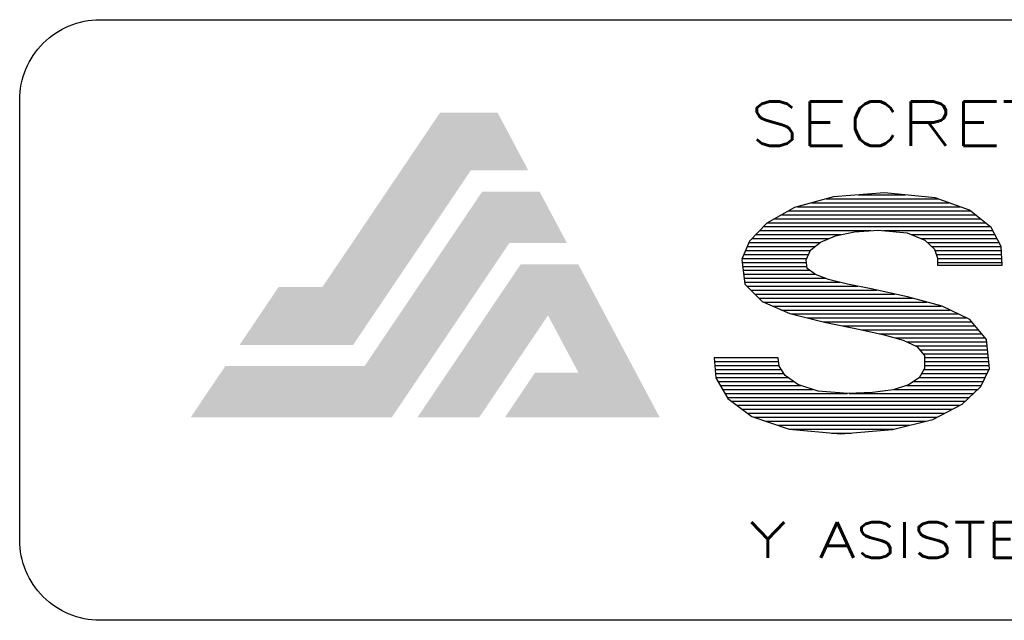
# Model space of a CAD drawing. Extents: x -0.4 to 44.6, y -0.4 to 29.7.
# Tile 2 of 8: x 34.4 to 37.5, y 22.5 to 24.4. Entities that reach past the tile are written whole.
import ezdxf

# ---------------------------------------------------------------- set-up
doc = ezdxf.new("R2010")
doc.units = 0
doc.header["$LTSCALE"] = 0.5
doc.header["$MEASUREMENT"] = 0
doc.layers.get('0').update_dxf_attribs({"linetype": 'CONTINUOUS'})
doc.styles.add('ROMANS', font='romans', dxfattribs={"width": 1.333333, "height": 0.1})

# ---------------------------------------------------------------- blocks, each defined once
blk = doc.blocks.new('*X63')
at = {"color": 0}
for p, q in [((7.073886, 6.9363), (7.084269, 6.9363)), ((7.074975, 6.9366), (7.083443, 6.9366)), ((7.077415, 6.9369), (7.080977, 6.9369)), ((7.072147, 6.9357), (7.085856, 6.9357)), ((7.072797, 6.936), (7.085096, 6.936)), ((7.070538, 6.9348), (7.086975, 6.9348)), ((7.071074, 6.9351), (7.086602, 6.9351)), ((7.071611, 6.9354), (7.086229, 6.9354)), ((7.069944, 6.9342), (7.078345, 6.9342)), ((7.070228, 6.9345), (7.087348, 6.9345)), ((7.079294, 6.9342), (7.087555, 6.9342)), ((7.069146, 6.9333), (7.074497, 6.9333)), ((7.069375, 6.9336), (7.075166, 6.9336)), ((7.069659, 6.9339), (7.07609, 6.9339)), ((7.0814, 6.9339), (7.087714, 6.9339)), ((7.082136, 6.9336), (7.087873, 6.9336)), ((7.082619, 6.9333), (7.088033, 6.9333)), ((7.068889, 6.9327), (7.073788, 6.9327)), ((7.069017, 6.933), (7.074137, 6.933)), ((7.082926, 6.933), (7.088192, 6.933)), ((7.083175, 6.9327), (7.088208, 6.9327)), ((7.068632, 6.9321), (7.07351, 6.9321)), ((7.068633, 6.9318), (7.073485, 6.9318)), ((7.06876, 6.9324), (7.073649, 6.9324)), ((7.083278, 6.9324), (7.088223, 6.9324)), ((7.083376, 6.9321), (7.088238, 6.9321)), ((7.083387, 6.9318), (7.088253, 6.9318)), ((7.06867, 6.9315), (7.073525, 6.9315)), ((7.068707, 6.9312), (7.073728, 6.9312)), ((7.068744, 6.9309), (7.074132, 6.9309)), ((7.068781, 6.9306), (7.074898, 6.9306)), ((7.068818, 6.9303), (7.07601, 6.9303)), ((7.068985, 6.93), (7.077372, 6.93)), ((7.069285, 6.9297), (7.078794, 6.9297)), ((7.069585, 6.9294), (7.080171, 6.9294)), ((7.069885, 6.9291), (7.081464, 6.9291)), ((7.070234, 6.9288), (7.082566, 6.9288)), ((7.070922, 6.9285), (7.083669, 6.9285)), ((7.07161, 6.9282), (7.084316, 6.9282)), ((7.072357, 6.9279), (7.084937, 6.9279)), ((7.073557, 6.9276), (7.085559, 6.9276)), ((7.074757, 6.9273), (7.085967, 6.9273)), ((7.076194, 6.927), (7.086221, 6.927)), ((7.077648, 6.9267), (7.086475, 6.9267)), ((7.079007, 6.9264), (7.086729, 6.9264)), ((7.080177, 6.9261), (7.086983, 6.9261)), ((7.081066, 6.9258), (7.087111, 6.9258)), ((7.081688, 6.9255), (7.08714, 6.9255)), ((7.082024, 6.9252), (7.087169, 6.9252)), ((7.082284, 6.9249), (7.087198, 6.9249)), ((7.082402, 6.9246), (7.087227, 6.9246)), ((7.066541, 6.9243), (7.071385, 6.9243)), ((7.066565, 6.924), (7.071419, 6.924)), ((7.06659, 6.9237), (7.071592, 6.9237)), ((7.082359, 6.9237), (7.087273, 6.9237)), ((7.082402, 6.9243), (7.087256, 6.9243)), ((7.082402, 6.924), (7.087285, 6.924)), ((7.066614, 6.9234), (7.071783, 6.9234)), ((7.066638, 6.9231), (7.072084, 6.9231)), ((7.082005, 6.9231), (7.086992, 6.9231)), ((7.082182, 6.9234), (7.087133, 6.9234)), ((7.066796, 6.9228), (7.072511, 6.9228)), ((7.066972, 6.9225), (7.07305, 6.9225)), ((7.067148, 6.9222), (7.073972, 6.9222)), ((7.080145, 6.9222), (7.086446, 6.9222)), ((7.081045, 6.9225), (7.086712, 6.9225)), ((7.081571, 6.9228), (7.086852, 6.9228)), ((7.067324, 6.9219), (7.076558, 6.9219)), ((7.0675, 6.9216), (7.085806, 6.9216)), ((7.076721, 6.9219), (7.086126, 6.9219)), ((7.06784, 6.9213), (7.085486, 6.9213)), ((7.068236, 6.921), (7.085095, 6.921)), ((7.068633, 6.9207), (7.084514, 6.9207)), ((7.069029, 6.9204), (7.083932, 6.9204)), ((7.069497, 6.9201), (7.083351, 6.9201)), ((7.070397, 6.9198), (7.082501, 6.9198)), ((7.071297, 6.9195), (7.081301, 6.9195)), ((7.072228, 6.9192), (7.080101, 6.9192)), ((7.07537, 6.9189), (7.076864, 6.9189))]:
    blk.add_line(p, q, dxfattribs=at)
blk = doc.blocks.new('SSA')
blk.add_lwpolyline([(0.025101, 0.007324), (0.025239, 0.006209), (0.026025, 0.005422), (0.027268, 0.004881), (0.028841, 0.004487), (0.030541, 0.004137), (0.03155, 0.003914), (0.032411, 0.00368), (0.033027, 0.003382), (0.033378, 0.002979), (0.033378, 0.002384), (0.033133, 0.001969), (0.032655, 0.001651), (0.031954, 0.001417), (0.031019, 0.0013), (0.029903, 0.001257), (0.028554, 0.001364), (0.02764, 0.001661), (0.027066, 0.002065), (0.02679, 0.002501), (0.026748, 0.002872), (0.025303, 0.002872), (0.023847, 0.002872), (0.023921, 0.001959), (0.024463, 0.001034), (0.025558, 0.000206), (0.027247, -0.000358), (0.029584, -0.000581), (0.031922, -0.000379), (0.033749, 0.000078), (0.035088, 0.000769), (0.035938, 0.001566), (0.036321, 0.002384), (0.036193, 0.003701), (0.035428, 0.004604), (0.034174, 0.00521), (0.032613, 0.005635), (0.030955, 0.005996), (0.029882, 0.006219), (0.029032, 0.006421), (0.028437, 0.006644), (0.028065, 0.006921), (0.028012, 0.007314), (0.028214, 0.007749), (0.02866, 0.008121), (0.02934, 0.008408), (0.030211, 0.008589), (0.031274, 0.008663), (0.032591, 0.008536), (0.033399, 0.008206), (0.033824, 0.007792), (0.033962, 0.007388), (0.033973, 0.00708), (0.035428, 0.00708), (0.036894, 0.00708), (0.036852, 0.007919), (0.036395, 0.00878), (0.035418, 0.009566), (0.033866, 0.010129), (0.031571, 0.010352), (0.029255, 0.010172), (0.027481, 0.009683), (0.026227, 0.008982), (0.025451, 0.008164), (0.025101, 0.007346)])
for points in [[(0.007482, 0.003461), (0.006087, 0.006083), (0.012814, 0.01137), (0.01142, 0.013992)], [(0.012814, 0.01137), (0.01142, 0.013992), (0.015419, 0.01137), (0.014025, 0.013992)], [(0.00923, 0.000173), (0.007995, 0.002496), (0.014563, 0.008082), (0.013328, 0.010405)], [(0.014563, 0.008082), (0.013328, 0.010405), (0.017168, 0.008082), (0.015933, 0.010405)], [(0.010394, 0.000173), (0.013195, 0.000173), (0.015076, 0.007117), (0.016311, 0.004795)], [(0.015076, 0.007117), (0.016311, 0.004795), (0.017681, 0.007117), (0.017694, 0.002196)], [(0.017681, 0.007117), (0.017694, 0.002196), (0.021374, 0.000173), (0.015723, 0.002196)], [(0.002333, 0.003461), (0.004101, 0.006083), (0.007482, 0.003461), (0.006087, 0.006083)], [(0.000117, 0.000173), (0.001683, 0.002496), (0.00923, 0.000173), (0.007995, 0.002496)], [(0.021374, 0.000173), (0.015723, 0.002196), (0.014359, 0.000173)]]:
    blk.add_solid(points)
at = {"xscale": 0.6, "yscale": 0.6, "zscale": 0.6}
blk.add_blockref('*X63', (-4.216063, -4.15188), dxfattribs=at)
at = {"color": 5, "style": 'ROMANS', "width": 1.333333}
for s, height, p in [('SECRETARIA DE', 0.002, (0.025437, 0.012488)), ('Y ASISTENCIA DEL ESTADO DE VERACRUZ', 0.0016192, (0.025437, -0.006199))]:
    blk.add_text(s, height=height, dxfattribs=at).set_placement(p)

msp = doc.modelspace()

# ---------------------------------------------------------------- linework, layer by layer
at = {"color": 5}
msp.add_lwpolyline([(41.9, 22.4807), (34.65, 22.4807, -0.414214), (34.4, 22.7307), (34.4, 24.1029, -0.414214), (34.65, 24.3529), (41.9, 24.3529, -0.414214), (42.15, 24.1029), (42.15, 22.7307, -0.414214)], format="xyb", close=True, dxfattribs=at)

# ---------------------------------------------------------------- block references
at = {"xscale": 68.75, "yscale": 68.75, "zscale": 68.75}
msp.add_blockref('SSA', (34.9249, 23.1014), dxfattribs=at)

doc.saveas('drawing.dxf')
